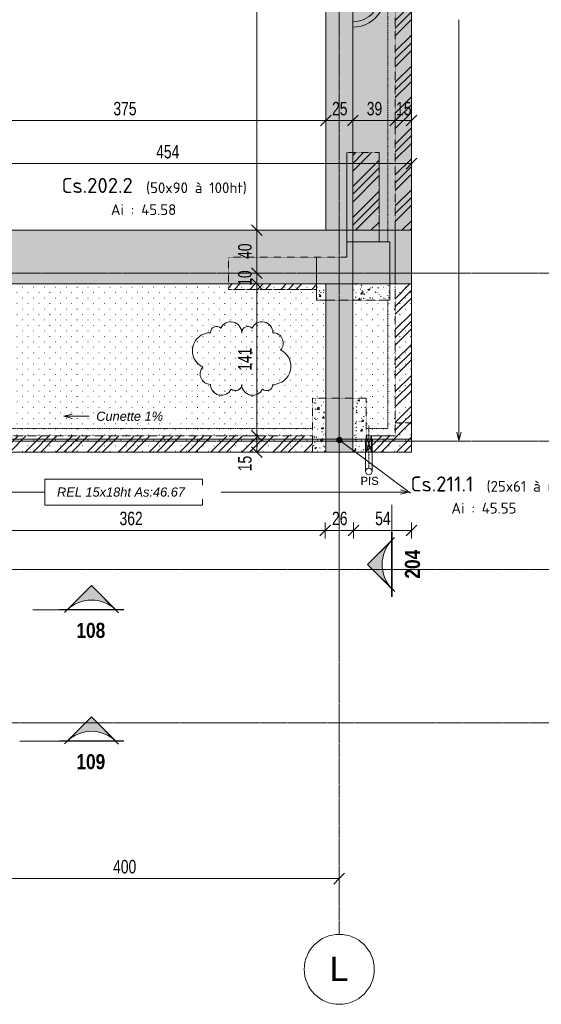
# Model space of a CAD drawing. Header units: millimetres. Extents: x 8507 to 240958, y -8745 to 78383.
# Tile 41 of 71: x 96205 to 101050, y 46643 to 55791. Entities that reach past the tile are written whole.
import ezdxf

# ---------------------------------------------------------------- set-up
doc = ezdxf.new("R2010")
doc.units = ezdxf.units.MM
for name, pattern in [('Caché', [7.14375, 4.7625, -2.38125]), ('Centre', [31.75, 6.35, -4.7625, 15.875, -4.7625]), ('Ligne de quadrillage', [22.225, 12.7, -3.175, 3.175, -3.175]), ('Tiret 1_16_', [3.175, 1.5875, -1.5875]), ('tiret perso', [2.6, 1.3, -1.3])]:
    doc.linetypes.add(name, pattern=pattern)
for name, color, linetype, lineweight in [('A-ANNO-DIMS', 211, 'Continuous', 9), ('A-ANNO-DIMS-50', 211, 'Continuous', 9), ('A-DETL', 90, 'Continuous', 5), ('A-DETL-CNTR', 5, 'Centre', 5), ('A-DETL-HDLN', 90, 'Caché', 5), ('A-DETL-MBND', 5, 'Continuous', 5), ('A-DETL-THIN', 151, 'Continuous', 5), ('A-FLOR-IDEN', 11, 'Continuous', 9), ('G-ANNO-REVC', 71, 'Continuous', 9), ('G-ANNO-SYMB', 111, 'Continuous', 9), ('G-ANNO-TEXT', 231, 'Continuous', 9), ('S-BEAM-IDEN', 2, 'Continuous', 9), ('S-GRID', 1, 'Continuous', 9), ('S-GRID-IDEN', 1, 'Continuous', 9)]:
    doc.layers.add(name, color=color, linetype=linetype, lineweight=lineweight)
doc.styles.add('Arial', font='arial.ttf', dxfattribs={"height": 225})
doc.styles.add('Arial Narrow_4', font='ARIALN.TTF', dxfattribs={"width": 0.9, "height": 125})
doc.styles.add('Arial Narrow_B_2', font='ARIALNB.TTF', dxfattribs={"height": 140})
doc.styles.add('Arial_2', font='arial.ttf', dxfattribs={"height": 75})
doc.styles.add('Arial_I_1', font='ariali.ttf', dxfattribs={"height": 85})
doc.styles.add('ISOCPEUR', font='isocpeur.ttf', dxfattribs={"height": 100})
doc.styles.add('ISOCPEUR_B', font='txt', dxfattribs={"height": 140})
doc.dimstyles.new('AB6_1_50_-_GB', dxfattribs={"dimscale": 304.8, "dimtxt": 127.928872, "dimasz": 0.328084, "dimexe": 0.246063, "dimexo": 0.0625, "dimgap": 0.04101, "dimtad": 1, "dimdec": 0, "dimlfac": 0.1, "dimdsep": 46, "dimtxsty": 'Arial Narrow_4', "dimblk1": 'OBLIQUE', "dimblk2": 'OBLIQUE', "dimsah": 1, "dimcen": 0.09, "dimazin": 0, "dimtfac": 1, "dimtdec": 4, "dimtix": 1, "dimtmove": 0, "dimatfit": 3, "dimfxl": 0.246063, "dimfxlon": 1, "dimtvp": 1, "dimtolj": 1, "dimtzin": 0, "dimarcsym": 2})
doc.dimstyles.new('AB6_1_50_-_GB_1', dxfattribs={"dimscale": 304.8, "dimtxt": 127.928872, "dimasz": 0.328084, "dimexe": 0.246063, "dimexo": 0.0625, "dimgap": 0.04101, "dimtad": 1, "dimdec": 0, "dimlfac": 0.1, "dimdsep": 46, "dimtxsty": 'Arial Narrow_4', "dimblk1": 'OBLIQUE', "dimblk2": 'OBLIQUE', "dimsah": 1, "dimcen": 0.09, "dimazin": 0, "dimtfac": 1, "dimtdec": 4, "dimtix": 1, "dimtmove": 2, "dimatfit": 3, "dimfxl": 0.246063, "dimfxlon": 1, "dimtvp": 1, "dimtolj": 1, "dimtzin": 0, "dimarcsym": 2})
doc.dimstyles.new('AB6_1_50_-_GB_3', dxfattribs={"dimscale": 304.8, "dimtxt": 127.928872, "dimasz": 0.328084, "dimexe": 0.246063, "dimexo": 0.0625, "dimgap": 0.04101, "dimtad": 1, "dimdec": 0, "dimlfac": 0.1, "dimdsep": 46, "dimtxsty": 'Arial Narrow_4', "dimblk1": 'OBLIQUE', "dimblk2": 'OBLIQUE', "dimsah": 1, "dimcen": 0.09, "dimazin": 0, "dimtfac": 1, "dimtdec": 4, "dimtix": 1, "dimtmove": 0, "dimatfit": 3, "dimfxl": 0.246063, "dimfxlon": 1, "dimtvp": 1, "dimtolj": 1, "dimtzin": 0, "dimarcsym": 2})
pattern_1 = [(45, (64631.8, -542.27), (-143.6841, 143.6841), []), (45, (64703.64, -542.27), (-143.6841, 143.6841), []), (45, (64775.48, -542.27), (-143.6841, 143.6841), [])]
pattern_2 = [(50, (64631.8, -542.27), (182.18467, -15.9391), [19.05, -209.55]), (355, (64631.8, -542.27), (-35.24243, 191.0566), [15.24, -167.64]), (100.451, (64646.98, -543.6), (146.9425, 175.1167), [16.19, -178.09]), (46.184, (64631.8, -491.47), (271.0789, -42.0433), [28.575, -314.325]), (96.636, (64654.4, -494.97), (237.4025, 247.4272), [24.285, -267.135]), (351.184, (64631.8, -491.47), (237.4046, 247.4251), [22.86, -251.46]), (21, (64657.2, -504.17), (151.61488, -102.26552), [19.05, -209.55]), (326, (64657.2, -504.17), (61.80236, 184.18774), [15.24, -167.64]), (71.451, (64669.83, -512.7), (213.41706, 81.92137), [16.19, -178.09]), (37.5, (64631.8, -542.27), (3.08832, 84.555076), [8.382, -157.226, 8.382, -161.798, -168.275]), (37.5, (64631.8, -542.27), (3.08832, 84.555076), [-335.788, 8.382, -159.893]), (7.5, (64631.8, -542.27), (66.81944, 100.18075), [8.382, -88.646, 8.382, -153.416, -64.135]), (7.5, (64631.8, -542.27), (66.81944, 100.18075), [-258.826, 8.382, -55.753]), (327.5, (64575.156, -542.27), (135.59049, -5.72891), [8.382, -55.118, 8.382, -189.738, -262.89]), (327.5, (64575.156, -542.27), (135.59049, -5.72891), [-261.62, 8.382, -254.508]), (317.5, (64549.76, -542.27), (148.12889, 25.42676), [8.382, -74.168, 8.382, -123.19, -186.69]), (317.5, (64549.76, -542.27), (148.12889, 25.42676), [-214.122, 8.382, -178.308])]
pattern_3 = [(0, (64631.8, -542.27), (0, 101.6), [3.353, -98.247]), (0, (64682.6, -491.47), (0, 101.6), [3.353, -98.247])]

# ---------------------------------------------------------------- blocks, each defined once
blk = doc.blocks.new('ECBIM_BIM_RESA VOILE RECTANGULAIRE - Pissette 5x5-3025544-R-1 variante')
at = {"layer": 'A-DETL-MBND'}
for points in [[(28312.5, 51773.7), (28337.5, 51848.7), (28312.5, 51923.7)], [(28362.5, 51773.7), (28362.5, 51923.7), (28337.5, 51848.7)]]:
    blk.add_hatch(color=256, dxfattribs=at).paths.add_polyline_path(points)
for p, q in [((28312.5, 51773.7), (28312.5, 51923.7)), ((28312.5, 51923.7), (28337.5, 51848.7)), ((28337.5, 51848.7), (28362.5, 51923.7)), ((28362.5, 51923.7), (28362.5, 51773.7)), ((28337.5, 51848.7), (28312.5, 51773.7)), ((28362.5, 51773.7), (28337.5, 51848.7))]:
    blk.add_line(p, q, dxfattribs=at)
blk = doc.blocks.new('Quadrillage - M_Extrémité de la ligne de quadrillage - Cercle-11575-R-1 variante')
at = {"layer": 'S-GRID-IDEN'}
blk.add_circle((0, 0), 6.5, dxfattribs=at)
blk = doc.blocks.new('Coupe - Extrémité de la ligne de coupe - Pleine AB6-966899-R-1 variante')
at = {"layer": 'G-ANNO-SYMB'}
h = blk.add_hatch(color=256, dxfattribs=at)
edge = h.paths.add_edge_path()
edge.add_line((-6, 4.49), (-1.51, 0))
edge.add_arc((-6, -4.7), 6.5, 46.3308, 133.6692)
edge.add_line((-10.49, 0), (-6, 4.49))
for p, q in [((-6, 4.49), (-11.04, -0.56)), ((-6, 4.49), (-10.49, 0)), ((-6, 4.49), (-1.01, -0.51)), ((-1.51, 0), (-6, 4.49)), ((-12, 0.05), (0, 0.05)), ((-12, 0), (0, 0)), ((-12, 0), (-10.49, 0)), ((-12, -0.05), (0, -0.05)), ((0, 0), (-1.51, 0))]:
    blk.add_line(p, q, dxfattribs=at)
blk.add_arc((-6, -4.7), 6.5, 46.3308, 133.6692, dxfattribs=at)
blk = doc.blocks.new('Vue de détail - Extrémité de la ligne de coupe - Pleine AB6-966899-R-1 variante')
at = {"layer": 'G-ANNO-SYMB'}
h = blk.add_hatch(color=256, dxfattribs=at)
edge = h.paths.add_edge_path()
edge.add_line((-6, 4.49), (-1.51, 0))
edge.add_arc((-6, -4.7), 6.5, 46.3308, 133.6692)
edge.add_line((-10.49, 0), (-6, 4.49))
for p, q in [((-6, 4.49), (-11.04, -0.56)), ((-6, 4.49), (-10.49, 0)), ((-6, 4.49), (-1.01, -0.51)), ((-1.51, 0), (-6, 4.49)), ((-12, 0.05), (0, 0.05)), ((-12, 0), (0, 0)), ((-12, 0), (-10.49, 0)), ((-12, -0.05), (0, -0.05)), ((0, 0), (-1.51, 0))]:
    blk.add_line(p, q, dxfattribs=at)
blk.add_arc((-6, -4.7), 6.5, 46.3308, 133.6692, dxfattribs=at)
blk = doc.blocks.new('DIMBLOCK153-R-1 variante')
at = {"layer": 'A-ANNO-DIMS-50'}
for p, q in [((95173.7, 47810.1), (95173.7, 47885.1)), ((99173.7, 47810.1), (99173.7, 47885.1)), ((95173.7, 47810.1), (99173.7, 47810.1)), ((95173.7, 47810.1), (95173.7, 47735.1)), ((99173.7, 47810.1), (99173.7, 47735.1))]:
    blk.add_line(p, q, dxfattribs=at)
at = {"layer": 'A-ANNO-DIMS-50', "lineweight": 18}
for p, q in [((95173.7, 47810.1), (95223.7, 47860.1)), ((99173.7, 47810.1), (99223.7, 47860.1)), ((95173.7, 47810.1), (95123.7, 47760.1)), ((99173.7, 47810.1), (99123.7, 47760.1))]:
    blk.add_line(p, q, dxfattribs=at)
at = {"layer": 'A-ANNO-DIMS-50', "color": 0, "insert": (97073.1, 47984.2), "char_height": 125, "width": 241.237, "attachment_point": 1, "line_spacing_factor": 0.974696, "style": 'Arial Narrow_4'}
blk.add_mtext('400', dxfattribs=at)
blk = doc.blocks.new('_Oblique')
at = {"color": 0, "linetype": 'ByBlock', "lineweight": -2}
blk.add_line((-0.5, -0.5), (0.5, 0.5), dxfattribs=at)
blk = doc.blocks.new('DIMBLOCK322-R-1 variante')
at = {"layer": 'A-ANNO-DIMS-50'}
for p, q in [((95423.7, 51045.5), (95423.7, 51120.5)), ((99042.6, 51045.5), (99042.6, 51120.5)), ((95423.7, 51045.5), (99042.6, 51045.5)), ((95423.7, 51045.5), (95423.7, 50970.5)), ((99042.6, 51045.5), (99042.6, 50970.5))]:
    blk.add_line(p, q, dxfattribs=at)
at = {"layer": 'A-ANNO-DIMS-50', "lineweight": 18}
for p, q in [((95423.7, 51045.5), (95473.7, 51095.5)), ((99042.6, 51045.5), (99092.6, 51095.5)), ((95423.7, 51045.5), (95373.7, 50995.5)), ((99042.6, 51045.5), (98992.6, 50995.5))]:
    blk.add_line(p, q, dxfattribs=at)
at = {"layer": 'A-ANNO-DIMS-50', "color": 0, "insert": (97132.6, 51219.6), "char_height": 125, "width": 241.237, "attachment_point": 1, "line_spacing_factor": 0.974696, "style": 'Arial Narrow_4'}
blk.add_mtext('362', dxfattribs=at)
blk = doc.blocks.new('DIMBLOCK323-R-1 variante')
at = {"layer": 'A-ANNO-DIMS-50'}
for p, q in [((99042.6, 51045.5), (99042.6, 51120.5)), ((99304.8, 51045.5), (99304.8, 51120.5)), ((99042.6, 51045.5), (99304.8, 51045.5)), ((99042.6, 51045.5), (99042.6, 50970.5)), ((99304.8, 51045.5), (99304.8, 50970.5))]:
    blk.add_line(p, q, dxfattribs=at)
at = {"layer": 'A-ANNO-DIMS-50', "lineweight": 18}
for p, q in [((99042.6, 51045.5), (99092.6, 51095.5)), ((99304.8, 51045.5), (99354.8, 51095.5)), ((99042.6, 51045.5), (98992.6, 50995.5)), ((99304.8, 51045.5), (99254.8, 50995.5))]:
    blk.add_line(p, q, dxfattribs=at)
at = {"layer": 'A-ANNO-DIMS-50', "color": 0, "insert": (99106.6, 51219.6), "char_height": 125, "width": 160.825, "attachment_point": 1, "line_spacing_factor": 0.974696, "style": 'Arial Narrow_4'}
blk.add_mtext('26', dxfattribs=at)
blk = doc.blocks.new('DIMBLOCK324-R-1 variante')
at = {"layer": 'A-ANNO-DIMS-50'}
for p, q in [((99304.8, 51045.5), (99304.8, 51120.5)), ((99843.7, 51045.5), (99843.7, 51120.5)), ((99304.8, 51045.5), (99843.7, 51045.5)), ((99304.8, 51045.5), (99304.8, 50970.5)), ((99843.7, 51045.5), (99843.7, 50970.5))]:
    blk.add_line(p, q, dxfattribs=at)
at = {"layer": 'A-ANNO-DIMS-50', "lineweight": 18}
for p, q in [((99304.8, 51045.5), (99354.8, 51095.5)), ((99843.7, 51045.5), (99893.7, 51095.5)), ((99304.8, 51045.5), (99254.8, 50995.5)), ((99843.7, 51045.5), (99793.7, 50995.5))]:
    blk.add_line(p, q, dxfattribs=at)
at = {"layer": 'A-ANNO-DIMS-50', "color": 0, "insert": (99507.2, 51219.6), "char_height": 125, "width": 160.825, "attachment_point": 1, "line_spacing_factor": 0.974696, "style": 'Arial Narrow_4'}
blk.add_mtext('54', dxfattribs=at)
blk = doc.blocks.new('DIMBLOCK342-R-1 variante')
at = {"layer": 'A-ANNO-DIMS-50', "lineweight": 18}
for p, q in [((98408.1, 51923.7), (98358.1, 51973.7)), ((98408.1, 51923.7), (98458.1, 51873.7)), ((98408.1, 51773.7), (98358.1, 51823.7)), ((98408.1, 51773.7), (98458.1, 51723.7))]:
    blk.add_line(p, q, dxfattribs=at)
at = {"layer": 'A-ANNO-DIMS-50'}
for p, q in [((98408.1, 51923.7), (98333.1, 51923.7)), ((98408.1, 51773.7), (98408.1, 51923.7)), ((98408.1, 51923.7), (98483.1, 51923.7)), ((98408.1, 51773.7), (98333.1, 51773.7)), ((98408.1, 51773.7), (98483.1, 51773.7))]:
    blk.add_line(p, q, dxfattribs=at)
at = {"layer": 'A-ANNO-DIMS-50', "color": 0, "insert": (98234, 51595.3), "char_height": 125, "width": 160.825, "attachment_point": 1, "rotation": 90, "line_spacing_factor": 0.974696, "style": 'Arial Narrow_4'}
blk.add_mtext('15', dxfattribs=at)
blk = doc.blocks.new('DIMBLOCK343-R-1 variante')
at = {"layer": 'A-ANNO-DIMS-50'}
for p, q in [((98408.1, 53335.4), (98333.1, 53335.4)), ((98408.1, 51923.7), (98408.1, 53335.4)), ((98408.1, 53335.4), (98483.1, 53335.4)), ((98408.1, 51923.7), (98333.1, 51923.7)), ((98408.1, 51923.7), (98483.1, 51923.7))]:
    blk.add_line(p, q, dxfattribs=at)
at = {"layer": 'A-ANNO-DIMS-50', "lineweight": 18}
for p, q in [((98408.1, 53335.4), (98358.1, 53385.4)), ((98408.1, 53335.4), (98458.1, 53285.4)), ((98408.1, 51923.7), (98358.1, 51973.7)), ((98408.1, 51923.7), (98458.1, 51873.7))]:
    blk.add_line(p, q, dxfattribs=at)
at = {"layer": 'A-ANNO-DIMS-50', "color": 0, "insert": (98234, 52529), "char_height": 125, "width": 241.237, "attachment_point": 1, "rotation": 90, "line_spacing_factor": 0.974696, "style": 'Arial Narrow_4'}
blk.add_mtext('141', dxfattribs=at)
blk = doc.blocks.new('DIMBLOCK344-R-1 variante')
at = {"layer": 'A-ANNO-DIMS-50'}
for p, q in [((98408.1, 53435.4), (98333.1, 53435.4)), ((98408.1, 53335.4), (98408.1, 53435.4)), ((98408.1, 53435.4), (98483.1, 53435.4)), ((98408.1, 53335.4), (98333.1, 53335.4)), ((98408.1, 53335.4), (98483.1, 53335.4))]:
    blk.add_line(p, q, dxfattribs=at)
at = {"layer": 'A-ANNO-DIMS-50', "lineweight": 18}
for p, q in [((98408.1, 53435.4), (98358.1, 53485.4)), ((98408.1, 53435.4), (98458.1, 53385.4)), ((98408.1, 53335.4), (98358.1, 53385.4)), ((98408.1, 53335.4), (98458.1, 53285.4))]:
    blk.add_line(p, q, dxfattribs=at)
at = {"layer": 'A-ANNO-DIMS-50', "color": 0, "insert": (98234, 53318.4), "char_height": 125, "width": 160.825, "attachment_point": 1, "rotation": 90, "line_spacing_factor": 0.974696, "style": 'Arial Narrow_4'}
blk.add_mtext('10', dxfattribs=at)
blk = doc.blocks.new('DIMBLOCK345-R-1 variante')
at = {"layer": 'A-ANNO-DIMS-50', "lineweight": 18}
for p, q in [((98408.1, 53835.4), (98358.1, 53885.4)), ((98408.1, 53835.4), (98458.1, 53785.4)), ((98408.1, 53435.4), (98358.1, 53485.4)), ((98408.1, 53435.4), (98458.1, 53385.4))]:
    blk.add_line(p, q, dxfattribs=at)
at = {"layer": 'A-ANNO-DIMS-50'}
for p, q in [((98408.1, 53835.4), (98333.1, 53835.4)), ((98408.1, 53435.4), (98408.1, 53835.4)), ((98408.1, 53835.4), (98483.1, 53835.4)), ((98408.1, 53435.4), (98333.1, 53435.4)), ((98408.1, 53435.4), (98483.1, 53435.4))]:
    blk.add_line(p, q, dxfattribs=at)
at = {"layer": 'A-ANNO-DIMS-50', "color": 0, "insert": (98234, 53568.4), "char_height": 125, "width": 160.825, "attachment_point": 1, "rotation": 90, "line_spacing_factor": 0.974696, "style": 'Arial Narrow_4'}
blk.add_mtext('40', dxfattribs=at)
blk = doc.blocks.new('DIMBLOCK346-R-1 variante')
at = {"layer": 'A-ANNO-DIMS-50', "lineweight": 18}
for p, q in [((98408.1, 61338.6), (98358.1, 61388.6)), ((98408.1, 61338.6), (98458.1, 61288.6)), ((98408.1, 53835.4), (98358.1, 53885.4)), ((98408.1, 53835.4), (98458.1, 53785.4))]:
    blk.add_line(p, q, dxfattribs=at)
at = {"layer": 'A-ANNO-DIMS-50'}
for p, q in [((98408.1, 61338.6), (98333.1, 61338.6)), ((98408.1, 53835.4), (98408.1, 61338.6)), ((98408.1, 61338.6), (98483.1, 61338.6)), ((98408.1, 53835.4), (98333.1, 53835.4)), ((98408.1, 53835.4), (98483.1, 53835.4))]:
    blk.add_line(p, q, dxfattribs=at)
at = {"layer": 'A-ANNO-DIMS-50', "color": 0, "insert": (98234, 57486.5), "char_height": 125, "width": 241.237, "attachment_point": 1, "rotation": 90, "line_spacing_factor": 0.974696, "style": 'Arial Narrow_4'}
blk.add_mtext('750', dxfattribs=at)
blk = doc.blocks.new('DIMBLOCK360-R-1 variante')
at = {"layer": 'A-ANNO-DIMS-50'}
for p, q in [((99048.7, 54853.2), (99048.7, 54928.2)), ((99298.7, 54853.2), (99298.7, 54928.2)), ((99298.7, 54853.2), (99048.7, 54853.2)), ((99048.7, 54853.2), (99048.7, 54778.2)), ((99298.7, 54853.2), (99298.7, 54778.2))]:
    blk.add_line(p, q, dxfattribs=at)
at = {"layer": 'A-ANNO-DIMS-50', "lineweight": 18}
for p, q in [((99048.7, 54853.2), (99098.7, 54903.2)), ((99298.7, 54853.2), (99348.7, 54903.2)), ((99048.7, 54853.2), (98998.7, 54803.2)), ((99298.7, 54853.2), (99248.7, 54803.2))]:
    blk.add_line(p, q, dxfattribs=at)
at = {"layer": 'A-ANNO-DIMS-50', "color": 0, "insert": (99106.6, 55027.2), "char_height": 125, "width": 160.825, "attachment_point": 1, "line_spacing_factor": 0.974696, "style": 'Arial Narrow_4'}
blk.add_mtext('25', dxfattribs=at)
blk = doc.blocks.new('DIMBLOCK361-R-1 variante')
at = {"layer": 'A-ANNO-DIMS-50'}
for p, q in [((95303.7, 54853.2), (95303.7, 54928.2)), ((99048.7, 54853.2), (99048.7, 54928.2)), ((99048.7, 54853.2), (95303.7, 54853.2)), ((95303.7, 54853.2), (95303.7, 54778.2)), ((99048.7, 54853.2), (99048.7, 54778.2))]:
    blk.add_line(p, q, dxfattribs=at)
at = {"layer": 'A-ANNO-DIMS-50', "lineweight": 18}
for p, q in [((95303.7, 54853.2), (95353.7, 54903.2)), ((99048.7, 54853.2), (99098.7, 54903.2)), ((95303.7, 54853.2), (95253.7, 54803.2)), ((99048.7, 54853.2), (98998.7, 54803.2))]:
    blk.add_line(p, q, dxfattribs=at)
at = {"layer": 'A-ANNO-DIMS-50', "color": 0, "insert": (97075.6, 55027.2), "char_height": 125, "width": 241.237, "attachment_point": 1, "line_spacing_factor": 0.974696, "style": 'Arial Narrow_4'}
blk.add_mtext('375', dxfattribs=at)
blk = doc.blocks.new('G_Dalle Epaisseur - G_Dalle Epaisseur-1020438-R-1 variante')
at = {"layer": 'A-FLOR-IDEN'}
blk.add_line((-6, 0), (6, 0), dxfattribs=at)
for radius in [6, 5]:
    blk.add_arc((0, 0), radius, 360, 180, dxfattribs=at)
blk = doc.blocks.new('DIMBLOCK373-R-1 variante')
at = {"layer": 'A-ANNO-DIMS-50'}
for p, q in [((95303.7, 54453.2), (95303.7, 54528.2)), ((99843.7, 54453.2), (99843.7, 54528.2)), ((99843.7, 54453.2), (95303.7, 54453.2)), ((95303.7, 54453.2), (95303.7, 54378.2)), ((99843.7, 54453.2), (99843.7, 54378.2))]:
    blk.add_line(p, q, dxfattribs=at)
at = {"layer": 'A-ANNO-DIMS-50', "lineweight": 18}
for p, q in [((95303.7, 54453.2), (95253.7, 54403.2)), ((95303.7, 54453.2), (95353.7, 54503.2)), ((99843.7, 54453.2), (99793.7, 54403.2)), ((99843.7, 54453.2), (99893.7, 54503.2))]:
    blk.add_line(p, q, dxfattribs=at)
at = {"layer": 'A-ANNO-DIMS-50', "color": 0, "insert": (97473.1, 54627.2), "char_height": 125, "width": 241.237, "attachment_point": 1, "line_spacing_factor": 0.974696, "style": 'Arial Narrow_4'}
blk.add_mtext('454', dxfattribs=at)
blk = doc.blocks.new('DIMBLOCK374-R-1 variante')
at = {"layer": 'A-ANNO-DIMS-50'}
for p, q in [((99693.7, 54853.2), (99693.7, 54928.2)), ((99843.7, 54853.2), (99843.7, 54928.2)), ((99843.7, 54853.2), (99693.7, 54853.2)), ((99693.7, 54853.2), (99693.7, 54778.2)), ((99843.7, 54853.2), (99843.7, 54778.2))]:
    blk.add_line(p, q, dxfattribs=at)
at = {"layer": 'A-ANNO-DIMS-50', "lineweight": 18}
for p, q in [((99693.7, 54853.2), (99743.7, 54903.2)), ((99843.7, 54853.2), (99893.7, 54903.2)), ((99693.7, 54853.2), (99643.7, 54803.2)), ((99843.7, 54853.2), (99793.7, 54803.2))]:
    blk.add_line(p, q, dxfattribs=at)
at = {"layer": 'A-ANNO-DIMS-50', "color": 0, "insert": (99701.6, 55027.2), "char_height": 125, "width": 160.825, "attachment_point": 1, "line_spacing_factor": 0.974696, "style": 'Arial Narrow_4'}
blk.add_mtext('15', dxfattribs=at)
blk = doc.blocks.new('DIMBLOCK375-R-1 variante')
at = {"layer": 'A-ANNO-DIMS-50'}
for p, q in [((99298.7, 54853.2), (99298.7, 54928.2)), ((99693.7, 54853.2), (99693.7, 54928.2)), ((99693.7, 54853.2), (99298.7, 54853.2)), ((99298.7, 54853.2), (99298.7, 54778.2)), ((99693.7, 54853.2), (99693.7, 54778.2))]:
    blk.add_line(p, q, dxfattribs=at)
at = {"layer": 'A-ANNO-DIMS-50', "lineweight": 18}
for p, q in [((99298.7, 54853.2), (99348.7, 54903.2)), ((99693.7, 54853.2), (99743.7, 54903.2)), ((99298.7, 54853.2), (99248.7, 54803.2)), ((99693.7, 54853.2), (99643.7, 54803.2))]:
    blk.add_line(p, q, dxfattribs=at)
at = {"layer": 'A-ANNO-DIMS-50', "color": 0, "insert": (99429.1, 55027.2), "char_height": 125, "width": 160.825, "attachment_point": 1, "line_spacing_factor": 0.974696, "style": 'Arial Narrow_4'}
blk.add_mtext('39', dxfattribs=at)
blk = doc.blocks.new('Family - ___-3288613-R-1 variante')
at = {"layer": 'G-ANNO-REVC'}
for centre, radius, start, end in [((32983.2, 51701.3), 101.5, 357.88638, 152.67761), ((33273, 51690.6), 101.5, 357.88638, 152.67761), ((32788.7, 51540.4), 168, 87.88638, 242.67761), ((32852.8, 51706.1), 58, 46.07606, 177.88638), ((33142.6, 51695.4), 58, 46.07606, 177.88638), ((33370.9, 51590.9), 96, 316.07606, 87.88638), ((33363, 51375.1), 168, 267.88638, 62.67761), ((32780.7, 51324.5), 96, 136.07606, 267.88638), ((32878.6, 51224.8), 101.5, 177.88638, 332.67761), ((33009, 51220), 58, 226.07606, 357.88638), ((33168.4, 51214.2), 101.5, 177.88638, 332.67761), ((33298.8, 51209.3), 58, 226.07606, 357.88638)]:
    blk.add_arc(centre, radius, start, end, dxfattribs=at)

msp = doc.modelspace()

# ---------------------------------------------------------------- hatches: boundary and pattern name
at = {"layer": 'A-DETL-MBND', "linetype": 'Tiret 1_16_'}
h = msp.add_hatch(dxfattribs=at)
h.set_pattern_fill('FP_13', style=0, pattern_type=2)
h.set_pattern_definition(pattern_1)
h.paths.add_polyline_path([(99843.65, 52043.73), (99843.65, 53335.4), (99693.65, 53335.4), (99693.65, 52043.73)])
h.paths.add_polyline_path([(99693.65, 53835.4), (99843.65, 53835.4), (99843.65, 61338.56), (99693.65, 61338.56), (99693.65, 53902.5)])
h.paths.add_polyline_path([(99843.65, 61838.56), (99843.65, 63130.23), (99693.65, 63130.23), (99693.65, 61838.56)])
at = {"layer": 'A-DETL-MBND'}
h = msp.add_hatch(dxfattribs=at)
h.set_pattern_fill('FP_17', color=8, style=0, pattern_type=2)
h.set_pattern_definition(pattern_3)
h.paths.add_polyline_path([(99298.65, 53835.4), (99843.65, 53835.4), (99843.65, 61338.56), (99298.65, 61338.56), (99298.65, 53902.5)])
for points in [[(99048.65, 53835.4), (99298.65, 53835.4), (99298.65, 57428.65), (99048.65, 57428.65), (99048.65, 53902.5)], [(99693.65, 53335.4), (99693.65, 53835.4), (99298.65, 53835.4), (99298.65, 53335.4)], [(99298.65, 51773.73), (99298.65, 53335.4), (99048.65, 53335.4), (99048.65, 51773.73)]]:
    msp.add_hatch(color=254, dxfattribs=at).paths.add_polyline_path(points)
at = {"layer": 'A-DETL-MBND', "linetype": 'Tiret 1_16_'}
h = msp.add_hatch(dxfattribs=at)
h.set_pattern_fill('FP_13', style=0, pattern_type=2)
h.set_pattern_definition(pattern_1)
h.paths.add_polyline_path([(99331.06, 53835.4), (99543.65, 53835.4), (99543.65, 54556.98), (99298.65, 54556.98), (99298.65, 53835.4)])
at = {"layer": 'A-DETL-MBND'}
h = msp.add_hatch(color=254, dxfattribs=at)
h.paths.add_polyline_path([(99048.65, 53335.4), (99298.65, 53335.4), (99298.65, 53835.4), (95303.65, 53835.4), (95303.65, 53335.4), (96955.49, 53335.4)])
h.paths.add_polyline_path([(99693.65, 53335.4), (99843.65, 53335.4), (99843.65, 53835.4), (99693.65, 53835.4)])
h = msp.add_hatch(dxfattribs=at)
h.set_pattern_fill('FP_16', color=8, style=0, pattern_type=2)
h.set_pattern_definition(pattern_3)
h.paths.add_polyline_path([(99298.65, 51773.73), (99843.65, 51773.73), (99843.65, 53335.4), (99298.65, 53335.4), (99298.65, 52023.23)])
h.paths.add_polyline_path([(96955.49, 51773.73), (99048.65, 51773.73), (99048.65, 53335.4), (95303.65, 53335.4), (95303.65, 53339.62), (95303.01, 53339.62), (95301.56, 51773.73), (95303.65, 51773.73)])
at = {"layer": 'A-DETL-MBND', "linetype": 'Tiret 1_16_'}
h = msp.add_hatch(dxfattribs=at)
h.set_pattern_fill('FP_13', style=0, pattern_type=2)
h.set_pattern_definition(pattern_1)
h.paths.add_polyline_path([(98963.23, 53285.4), (98963.23, 53335.4), (98143.65, 53335.4), (98143.65, 53285.4)])
h = msp.add_hatch(dxfattribs=at)
h.set_pattern_fill('FP_14', style=0, pattern_type=2)
h.set_pattern_definition(pattern_2)
h.paths.add_polyline_path([(99643.65, 53185.4), (99643.65, 53335.4), (99298.65, 53335.4), (99298.65, 53185.4)])
h.paths.add_polyline_path([(99048.65, 53185.4), (99048.65, 53335.4), (98963.23, 53335.4), (98963.23, 53185.4)])
h = msp.add_hatch(dxfattribs=at)
h.set_pattern_fill('FP_14', style=0, pattern_type=2)
h.set_pattern_definition(pattern_2)
h.paths.add_polyline_path([(98923.65, 51773.73), (99048.65, 51773.73), (99048.65, 52273.73), (98923.65, 52273.73), (98923.65, 52023.23)])
h.paths.add_polyline_path([(99298.65, 51773.73), (99423.65, 51773.73), (99423.65, 52273.73), (99298.65, 52273.73), (99298.65, 52023.23)])
h = msp.add_hatch(dxfattribs=at)
h.set_pattern_fill('FP_13', style=0, pattern_type=2)
h.set_pattern_definition(pattern_1)
h.paths.add_polyline_path([(99693.65, 51923.73), (99843.65, 51923.73), (99843.65, 52043.73), (99693.65, 52043.73), (99693.65, 52023.23)])
h = msp.add_hatch(dxfattribs=at)
h.set_pattern_fill('FP_13', style=0, pattern_type=2)
h.set_pattern_definition(pattern_1)
h.paths.add_polyline_path([(95423.65, 51773.73), (98923.65, 51773.73), (98923.65, 51923.73), (95423.65, 51923.73)])
h = msp.add_hatch(dxfattribs=at)
h.set_pattern_fill('FP_13', style=0, pattern_type=2)
h.set_pattern_definition(pattern_1)
h.paths.add_polyline_path([(99843.65, 51773.73), (99843.65, 51923.73), (99423.65, 51923.73), (99423.65, 51773.73)])
at = {"layer": 'S-BEAM-IDEN'}
h = msp.add_hatch(color=256, dxfattribs=at)
edge = h.paths.add_edge_path()
edge.add_arc((99174.93, 51885.66), 25, 0, 360)

# ---------------------------------------------------------------- linework, layer by layer
at = {"layer": 'A-DETL', "linetype": 'tiret perso'}
for p, q in [((99623.65, 53725.4), (99623.65, 61448.56)), ((99623.65, 51993.73), (99623.65, 53185.4)), ((95449.28, 51993.73), (98923.65, 51993.73)), ((99423.65, 51993.73), (99623.65, 51993.73))]:
    msp.add_line(p, q, dxfattribs=at)
at = {"layer": 'A-DETL-CNTR'}
msp.add_line((99448.87, 52019.11), (99448.43, 51624.11), dxfattribs=at)
at = {"layer": 'A-DETL-HDLN'}
for p, q in [((99418.73, 51894.14), (99418.39, 51594.14)), ((99478.73, 51894.07), (99418.73, 51894.14)), ((99478.39, 51594.07), (99478.73, 51894.07))]:
    msp.add_line(p, q, dxfattribs=at)
at = {"layer": 'A-DETL-MBND'}
for p, q in [((99843.65, 63400.23), (99843.65, 53335.4)), ((99298.65, 53335.4), (99298.65, 61838.56)), ((95303.01, 53339.62), (99843.65, 53335.4)), ((95303.01, 53339.62), (99843.65, 53335.4)), ((99843.65, 53335.4), (99298.65, 53335.4)), ((99843.65, 53335.4), (99843.65, 51773.73)), ((99843.65, 53335.4), (99843.65, 51773.73)), ((99473.65, 51923.73), (99423.65, 51923.73)), ((99423.65, 51923.73), (99473.65, 51923.73)), ((99423.65, 51773.73), (99423.65, 51923.73)), ((99423.65, 51773.73), (99423.65, 51923.73)), ((99473.65, 51923.73), (99473.65, 51773.73)), ((99473.65, 51773.73), (99473.65, 51923.73)), ((99048.65, 51773.73), (95301.56, 51773.73)), ((99048.65, 51773.73), (95301.56, 51773.73)), ((99843.65, 51773.73), (99298.65, 51773.73)), ((99843.65, 51773.73), (99298.65, 51773.73)), ((99473.65, 51773.73), (99423.65, 51773.73)), ((99423.65, 51773.73), (99473.65, 51773.73))]:
    msp.add_line(p, q, dxfattribs=at)
at = {"layer": 'A-DETL-MBND', "color": 7, "linetype": 'Tiret 1_16_'}
for p, q in [((99693.65, 63250.23), (99693.65, 51923.73)), ((99693.65, 51923.73), (99693.65, 63250.23)), ((99843.65, 63130.23), (99843.65, 52043.73)), ((99843.65, 52043.73), (99843.65, 63130.23)), ((99243.65, 54556.98), (99243.65, 53585.4)), ((99243.65, 53585.4), (99243.65, 54556.98)), ((99243.65, 54556.98), (99543.65, 54556.98)), ((99543.65, 54556.98), (99243.65, 54556.98)), ((99543.65, 54556.98), (99543.65, 53725.4)), ((99543.65, 53725.4), (99543.65, 54556.98)), ((99543.65, 53725.4), (99243.65, 53725.4)), ((99243.65, 53725.4), (99298.65, 53725.4)), ((99243.65, 53725.4), (99643.65, 53725.4)), ((99643.65, 53725.4), (99243.65, 53725.4)), ((99643.65, 53725.4), (99643.65, 53185.4)), ((99643.65, 53185.4), (99643.65, 53725.4)), ((98143.65, 53585.4), (99243.65, 53585.4)), ((99243.65, 53585.4), (98143.65, 53585.4)), ((98143.65, 53285.4), (98143.65, 53585.4)), ((98143.65, 53585.4), (98143.65, 53285.4)), ((98963.23, 53585.4), (98963.23, 53285.4)), ((98963.23, 53585.4), (98963.23, 53285.4)), ((98963.23, 53185.4), (98963.23, 53585.4)), ((98963.23, 53585.4), (98963.23, 53185.4)), ((98143.65, 53285.4), (98963.23, 53285.4)), ((98963.23, 53285.4), (98143.65, 53285.4)), ((99048.65, 53185.4), (98963.23, 53185.4)), ((98963.23, 53185.4), (99643.65, 53185.4)), ((99643.65, 53185.4), (99048.65, 53185.4)), ((98923.65, 51773.73), (98923.65, 52273.73)), ((98923.65, 52273.73), (99423.65, 52273.73)), ((99423.65, 52273.73), (98923.65, 52273.73)), ((98923.65, 52273.73), (98923.65, 51773.73)), ((99423.65, 52273.73), (99423.65, 51773.73)), ((99423.65, 51773.73), (99423.65, 52273.73)), ((99843.65, 52043.73), (99693.65, 52043.73)), ((99693.65, 52043.73), (99843.65, 52043.73)), ((99693.65, 52043.73), (99843.65, 52043.73)), ((99843.65, 52043.73), (99693.65, 52043.73)), ((99843.65, 52043.73), (99843.65, 51773.73)), ((99843.65, 52043.73), (99843.65, 51773.73)), ((95423.65, 51923.73), (98923.65, 51923.73)), ((98923.65, 51923.73), (95423.65, 51923.73)), ((98923.65, 51923.73), (98923.65, 51773.73)), ((98923.65, 51923.73), (98923.65, 51773.73)), ((99423.65, 51923.73), (99693.65, 51923.73)), ((99693.65, 51923.73), (99423.65, 51923.73)), ((99423.65, 51773.73), (99423.65, 51923.73)), ((99423.65, 51923.73), (99423.65, 51773.73)), ((95423.65, 51773.73), (98923.65, 51773.73)), ((98923.65, 51773.73), (95423.65, 51773.73)), ((99843.65, 51773.73), (98923.65, 51773.73)), ((98923.65, 51773.73), (99843.65, 51773.73))]:
    msp.add_line(p, q, dxfattribs=at)
at = {"layer": 'A-DETL-MBND', "color": 7, "linetype": 'tiret perso'}
for p, q in [((99298.65, 53835.4), (99298.65, 61838.56)), ((99298.65, 53335.4), (99298.65, 53725.4)), ((95303.65, 53335.4), (99298.65, 53335.4))]:
    msp.add_line(p, q, dxfattribs=at)
at = {"layer": 'A-DETL-MBND', "color": 7}
for p, q in [((99048.65, 53835.4), (99048.65, 61338.56)), ((99048.65, 57428.65), (99048.65, 53835.4)), ((99298.65, 53835.4), (99298.65, 57428.65)), ((99048.65, 53835.4), (95303.65, 53835.4)), ((99843.65, 53835.4), (95303.65, 53835.4)), ((99298.65, 53835.4), (99048.65, 53835.4)), ((99693.65, 53835.4), (99298.65, 53835.4)), ((99693.65, 53835.4), (99298.65, 53835.4)), ((99298.65, 53835.4), (99298.65, 53335.4)), ((99298.65, 53835.4), (99298.65, 53335.4)), ((99843.65, 53835.4), (99298.65, 53835.4)), ((99693.65, 53335.4), (99693.65, 53835.4)), ((99693.65, 53835.4), (99693.65, 53335.4)), ((99843.65, 53835.4), (99843.65, 53335.4)), ((99843.65, 53335.4), (99843.65, 53835.4)), ((99643.65, 53725.4), (99298.65, 53725.4)), ((99298.65, 53725.4), (99298.65, 53335.4)), ((99543.65, 53725.4), (99643.65, 53725.4)), ((99643.65, 53725.4), (99643.65, 53335.4)), ((99643.65, 53335.4), (99643.65, 53725.4)), ((99843.65, 53335.4), (95303.65, 53335.4)), ((99298.65, 53335.4), (99048.65, 53335.4)), ((99048.65, 53335.4), (99298.65, 53335.4)), ((99048.65, 53335.4), (99048.65, 51773.73)), ((99048.65, 53335.4), (99048.65, 51773.73)), ((99048.65, 51773.73), (99048.65, 53335.4)), ((99048.65, 53335.4), (99298.65, 53335.4)), ((99048.65, 53335.4), (99298.65, 53335.4)), ((99048.65, 51773.73), (99048.65, 53335.4)), ((99643.65, 53335.4), (99298.65, 53335.4)), ((99298.65, 53335.4), (99693.65, 53335.4)), ((99298.65, 53335.4), (99843.65, 53335.4)), ((99298.65, 51773.73), (99298.65, 53335.4)), ((99298.65, 51773.73), (99298.65, 53335.4)), ((99298.65, 51773.73), (99298.65, 53335.4)), ((99298.65, 51773.73), (99298.65, 53335.4)), ((99643.65, 53335.4), (99693.65, 53335.4)), ((99048.65, 51773.73), (99298.65, 51773.73)), ((99298.65, 51773.73), (99048.65, 51773.73))]:
    msp.add_line(p, q, dxfattribs=at)
at = {"layer": 'A-DETL-THIN'}
for p, q in [((99843.65, 63280.23), (99843.65, 51893.73)), ((99843.65, 51893.73), (95301.04, 51893.73))]:
    msp.add_line(p, q, dxfattribs=at)
msp.add_circle((99448.39, 51594.11), 30, dxfattribs=at)
at = {"layer": 'G-ANNO-SYMB'}
for p, q in [((99661.55, 51028.92), (99661.55, 51282.69)), ((96328.23, 50308.95), (96572.26, 50308.95)), ((96206.95, 49088.95), (96572.26, 49088.95))]:
    msp.add_line(p, q, dxfattribs=at)
at = {"layer": 'G-ANNO-TEXT', "color": 170}
for p, q in [((100284.45, 51882.45), (100284.45, 55790.81)), ((96616.5, 52106.4), (96691.5, 52126.49)), ((96616.5, 52106.4), (96691.5, 52086.3)), ((96616.5, 52106.4), (96849.73, 52106.4)), ((100284.45, 51882.45), (100264.35, 51957.45)), ((100284.45, 51882.45), (100304.54, 51957.45)), ((99817.89, 51402.13), (99742.89, 51422.22)), ((95272.23, 51402.13), (96439.21, 51402.13)), ((99817.89, 51402.13), (97903.53, 51402.13)), ((99817.89, 51402.13), (99742.89, 51382.03))]:
    msp.add_line(p, q, dxfattribs=at)
at = {"layer": 'G-ANNO-TEXT', "color": 170, "flags": 128}
msp.add_lwpolyline([(96439.21, 51522.08), (97903.53, 51522.08), (97903.53, 51280.08), (96439.21, 51280.08)], close=True, dxfattribs=at)
at = {"layer": 'S-BEAM-IDEN'}
msp.add_circle((99174.93, 51885.66), 25, dxfattribs=at)
at = {"layer": 'S-GRID', "linetype": 'Ligne de quadrillage'}
for p, q in [((99173.65, 47292.72), (99173.65, 65870.79)), ((48070.04, 53435.4), (102467.67, 53435.4)), ((48070.04, 51873.73), (102467.67, 51873.73)), ((85273.65, 50683.12), (102467.67, 50683.12)), ((85273.65, 49259.24), (102467.67, 49259.24))]:
    msp.add_line(p, q, dxfattribs=at)

# ---------------------------------------------------------------- block references
at = {"layer": 'A-DETL-MBND'}
msp.add_blockref('ECBIM_BIM_RESA VOILE RECTANGULAIRE - Pissette 5x5-3025544-R-1 variante', (71111.13, 0), dxfattribs=at)
at = {"layer": 'A-FLOR-IDEN', "xscale": 49.99999999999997, "yscale": 49.99999999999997, "zscale": 49.99999999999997, "rotation": 269.9999999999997}
msp.add_blockref('G_Dalle Epaisseur - G_Dalle Epaisseur-1020438-R-1 variante', (99298.65, 56020.5), dxfattribs=at)
at = {"layer": 'G-ANNO-REVC', "rotation": 2.113623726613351}
msp.add_blockref('Family - ___-3288613-R-1 variante', (67111.75, 0), dxfattribs=at)
at = {"layer": 'G-ANNO-SYMB', "xscale": 49.99999999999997, "yscale": 49.99999999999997, "zscale": 49.99999999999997, "rotation": 89.9999999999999}
msp.add_blockref('Vue de détail - Extrémité de la ligne de coupe - Pleine AB6-966899-R-1 variante', (99661.55, 51028.92), dxfattribs=at)
at = {"layer": 'G-ANNO-SYMB', "extrusion": (0, 0, -1), "xscale": 49.99999999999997, "yscale": 49.99999999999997, "zscale": 49.99999999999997}
for p in [(-96572.26, 50308.95), (-96572.26, 49088.95)]:
    msp.add_blockref('Coupe - Extrémité de la ligne de coupe - Pleine AB6-966899-R-1 variante', p, dxfattribs=at)
at = {"layer": 'S-GRID-IDEN', "xscale": 49.99999999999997, "yscale": 49.99999999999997, "zscale": 49.99999999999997}
msp.add_blockref('Quadrillage - M_Extrémité de la ligne de quadrillage - Cercle-11575-R-1 variante', (99173.65, 46967.72), dxfattribs=at)

# ---------------------------------------------------------------- texts
at = {"layer": 'G-ANNO-SYMB', "insert": (99783.51, 50597.98), "char_height": 140, "width": 324.6834, "attachment_point": 1, "rotation": 90, "style": 'Arial Narrow_B_2'}
msp.add_mtext('204', dxfattribs=at)
at = {"layer": 'G-ANNO-SYMB', "char_height": 140, "width": 324.6834, "attachment_point": 1, "style": 'Arial Narrow_B_2'}
for s, insert in [('108', (96732.2, 50186.99)), ('109', (96732.2, 48966.99))]:
    msp.add_mtext(s, dxfattribs=dict(at, insert=insert))
at = {"layer": 'S-BEAM-IDEN', "attachment_point": 1}
for s, insert, char_height, width, style in [('Cs.202.2', (96594.18, 54320.97), 140, 857.8056, 'ISOCPEUR_B'), ('(50x90 à 100ht)', (97379.19, 54279.1), 100, 1178.4806, 'ISOCPEUR'), ('Ai : 45.58', (97052.06, 54076.09), 100, 737.5525, 'ISOCPEUR'), ('Cs.211.1', (99836.42, 51547.23), 140, 761.6031, 'ISOCPEUR_B'), ('(25x61 à 69ht)', (100541.94, 51505.36), 100, 1090.295, 'ISOCPEUR'), ('Ai : 45.55', (100214.8, 51302.35), 100, 737.5525, 'ISOCPEUR')]:
    msp.add_mtext(s, dxfattribs=dict(at, insert=insert, char_height=char_height, width=width, style=style))

# ---------------------------------------------------------------- dimensions: what is measured, and where the dimension line sits
at = {"layer": 'A-ANNO-DIMS'}
for base, p1, p2, angle, dimstyle, override, picture, middle in [((98408.09, 61338.56), (98333.09, 53835.4), (98333.09, 61338.56), 90, 'AB6_1_50_-_GB_3', {"dimpost": '<>', "dimfxl": 7503.163046}, 'DIMBLOCK346-R-1 variante', (98331.77, 57586.98)), ((99298.6546, 54853.154), (99693.6542, 54778.154), (99298.6546, 54778.154), 0, 'AB6_1_50_-_GB_3', {"dimpost": '<>', "dimfxl": 394.9996}, 'DIMBLOCK375-R-1 variante', (99496.1544, 54929.4756)), ((98408.09, 53835.4), (98333.09, 53435.4), (98333.09, 53835.4), 90, 'AB6_1_50_-_GB_3', {"dimpost": '<>', "dimfxl": 400}, 'DIMBLOCK345-R-1 variante', (98331.77, 53635.4)), ((98408.09, 53435.4), (98333.09, 53335.4), (98333.09, 53435.4), 90, 'AB6_1_50_-_GB_3', {"dimpost": '<>', "dimfxl": 100}, 'DIMBLOCK344-R-1 variante', (98331.77, 53385.4)), ((98408.09, 53335.4), (98333.09, 51923.73), (98333.09, 53335.4), 90, 'AB6_1_50_-_GB_3', {"dimpost": '<>', "dimfxl": 1411.668628}, 'DIMBLOCK343-R-1 variante', (98332.84, 52629.56)), ((99843.65, 51045.51), (99304.75, 51120.51), (99843.65, 51120.51), 0, 'AB6_1_50_-_GB', {"dimpost": '<>', "dimfxl": 538.9036}, 'DIMBLOCK324-R-1 variante', (99574.2, 51121.58))]:
    dim = msp.add_linear_dim(base=base, p1=p1, p2=p2, angle=angle, dimstyle=dimstyle, override=override, dxfattribs=at)
    dim.commit()
    dim.dimension.update_dxf_attribs({"geometry": picture, "text_midpoint": middle})
for base, p1, p2, dimstyle, override, picture, middle in [((95303.6542, 54853.154), (99048.6546, 54778.154), (95303.6542, 54778.154), 'AB6_1_50_-_GB_3', {"dimpost": '<>', "dimfxl": 3745.0004}, 'DIMBLOCK361-R-1 variante', (97176.1544, 54929.4756)), ((99048.65, 54853.15), (99298.65, 54778.15), (99048.65, 54778.15), 'AB6_1_50_-_GB_3', {"dimpost": '<>', "dimfxl": 250}, 'DIMBLOCK360-R-1 variante', (99173.65, 54929.48)), ((99693.65, 54853.15), (99843.65, 54778.15), (99693.65, 54778.15), 'AB6_1_50_-_GB_3', {"dimpost": '<>', "dimfxl": 150}, 'DIMBLOCK374-R-1 variante', (99768.65, 54929.48)), ((95303.65, 54453.15), (99843.65, 54378.15), (95303.65, 54378.15), 'AB6_1_50_-_GB_3', {"dimpost": '<>', "dimfxl": 4540}, 'DIMBLOCK373-R-1 variante', (97573.65, 54529.22)), ((99042.56, 51045.51), (95423.65, 51120.51), (99042.56, 51120.51), 'AB6_1_50_-_GB', {"dimpost": '<>', "dimfxl": 3618.9044}, 'DIMBLOCK322-R-1 variante', (97233.11, 51121.84)), ((99304.75, 51045.51), (99042.56, 51120.51), (99304.75, 51120.51), 'AB6_1_50_-_GB', {"dimpost": '<>', "dimfxl": 262.192}, 'DIMBLOCK323-R-1 variante', (99173.65, 51121.84)), ((99173.65, 47810.14), (95173.65, 47885.14), (99173.65, 47885.14), 'AB6_1_50_-_GB', {"dimpost": '<>', "dimfxl": 4000}, 'DIMBLOCK153-R-1 variante', (97173.65, 47886.46))]:
    dim = msp.add_linear_dim(base=base, p1=p1, p2=p2, dimstyle=dimstyle, override=override, dxfattribs=at)
    dim.commit()
    dim.dimension.update_dxf_attribs({"geometry": picture, "text_midpoint": middle})
dim = msp.add_linear_dim(base=(98408.09, 51923.73), p1=(98333.09, 51773.73), p2=(98333.09, 51923.73), angle=90, dimstyle='AB6_1_50_-_GB_1', override={"dimpost": '<>', "dimfxl": 150}, dxfattribs=at)
dim.commit()
dim.dimension.update_dxf_attribs({"geometry": 'DIMBLOCK342-R-1 variante', "text_midpoint": (98317.37, 51675.75), "dimtype": 160, "text_rotation": 90})

# ---------------------------------------------------------------- next in the draw order: texts
at = {"layer": 'G-ANNO-TEXT', "color": 7, "char_height": 85, "attachment_point": 1, "style": 'Arial_I_1', "bg_fill": 3, "box_fill_scale": 1.25, "bg_fill_color": 256, "bg_fill_true_color": 13158600, "bg_fill_transparency": 0}
for s, insert, width in [('Cunette 1%', (96916.27, 52148.9), 781.6453), ('REL 15x18ht As:46.67', (96552.05, 51444.63), 1503.1641)]:
    msp.add_mtext(s, dxfattribs=dict(at, insert=insert, width=width))
at = {"layer": 'G-ANNO-TEXT', "color": 7, "insert": (99371.41, 51544.04), "char_height": 75, "width": 204.4303, "attachment_point": 1, "rotation": 359.935904, "style": 'Arial_2', "bg_fill": 3, "box_fill_scale": 1.25, "bg_fill_color": 256, "bg_fill_true_color": 13158600, "bg_fill_transparency": 0}
msp.add_mtext('PIS', dxfattribs=at)
at = {"layer": 'S-GRID-IDEN', "insert": (99084.34, 47084), "char_height": 225, "width": 212.4472, "attachment_point": 1, "style": 'Arial', "bg_fill": 3, "box_fill_scale": 1.25, "bg_fill_color": 256, "bg_fill_true_color": 13158600, "bg_fill_transparency": 0}
msp.add_mtext('L', dxfattribs=at)

# ---------------------------------------------------------------- next in the draw order: linework, layer by layer
at = {"layer": 'S-BEAM-IDEN'}
msp.add_line((99174.93, 51885.66), (99836.42, 51390.75), dxfattribs=at)

doc.saveas('drawing.dxf')
